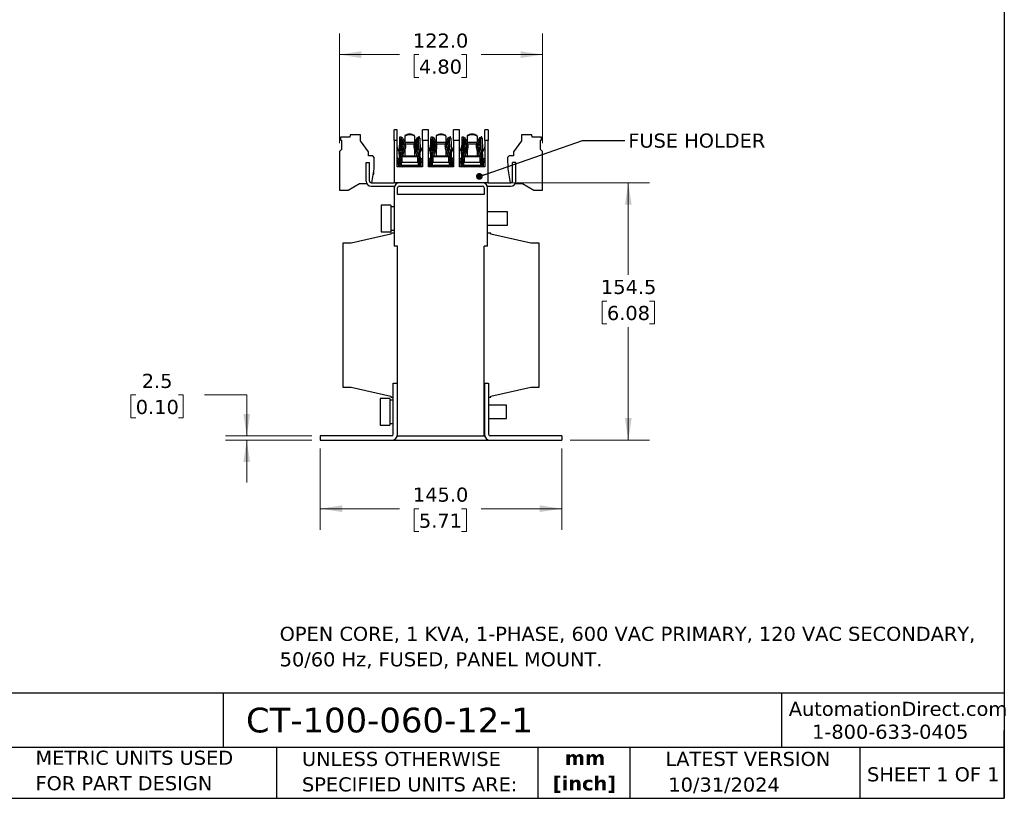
# Model space of a CAD drawing. Header units: millimetres. Extents: x 25 to 1092, y 25 to 838.
# Tile 13 of 19: x 501 to 1092, y 25 to 493. Entities that reach past the tile are written whole.
import ezdxf

# ---------------------------------------------------------------- set-up
doc = ezdxf.new("R2010")
doc.units = ezdxf.units.MM
doc.header["$LTSCALE"] = 4
doc.linetypes.add('SLD-Solid', pattern=[0])
doc.layers.add('TEXT', color=140, linetype='SLD-Solid', lineweight=25)
doc.styles.add('SLDTEXTSTYLE0', font='VERDANA.TTF')
doc.styles.add('SLDTEXTSTYLE1', font='VERDANAB.TTF')
doc.styles.get("Standard").update_dxf_attribs({"font": 'VERDANA.TTF'})
doc.dimstyles.new('SLDDIMSTYLE0', dxfattribs={"dimtxt": 8.632031, "dimasz": 13.208, "dimexe": 0, "dimexo": 0.0625, "dimgap": 2.158008, "dimtad": 0, "dimtih": 1, "dimtoh": 1, "dimrnd": 1e-09, "dimzin": 4, "dimdsep": 46, "dimtxsty": 'SLDTEXTSTYLE0', "dimsah": 1, "dimcen": 0.09, "dimadec": 0, "dimazin": 1, "dimtfac": 1, "dimtofl": 0, "dimtmove": 0, "dimatfit": 3, "dimfxl": 0, "dimfrac": 2, "dimtolj": 1, "dimtzin": 12, "dimarcsym": 0})
doc.dimstyles.new('SLDDIMSTYLE1', dxfattribs={"dimtxt": 8.632031, "dimasz": 13.208, "dimexe": 0, "dimexo": 0.0625, "dimgap": 2.158008, "dimtad": 0, "dimtih": 1, "dimtoh": 1, "dimrnd": 1e-09, "dimzin": 12, "dimdsep": 46, "dimtxsty": 'SLDTEXTSTYLE0', "dimsah": 1, "dimcen": 0.09, "dimadec": 0, "dimazin": 3, "dimtfac": 1, "dimtofl": 0, "dimtmove": 0, "dimatfit": 3, "dimfxl": 0, "dimfrac": 2, "dimtolj": 1, "dimtzin": 12, "dimarcsym": 0})
doc.dimstyles.new('SLDDIMSTYLE2', dxfattribs={"dimtxt": 8.632031, "dimasz": 13.208, "dimexe": 0, "dimexo": 0.0625, "dimgap": 2.158008, "dimtad": 0, "dimtih": 1, "dimtoh": 1, "dimrnd": 1e-09, "dimzin": 12, "dimdsep": 46, "dimtxsty": 'SLDTEXTSTYLE0', "dimsah": 1, "dimcen": 0.09, "dimadec": 0, "dimazin": 3, "dimtfac": 1, "dimtmove": 0, "dimatfit": 0, "dimfxl": 0, "dimfrac": 2, "dimtolj": 1, "dimtzin": 12, "dimarcsym": 0})
doc.dimstyles.new('SLDDIMSTYLE3', dxfattribs={"dimtxt": 0.18, "dimasz": 4.064, "dimexe": 0, "dimexo": 0.0625, "dimgap": 0, "dimtad": 0, "dimtih": 1, "dimtoh": 1, "dimdec": 0, "dimrnd": 1e-09, "dimzin": 0, "dimdsep": 46, "dimtxsty": 'Standard', "dimblk1": 'DOT', "dimblk2": 'DOT', "dimsah": 1, "dimcen": 0.09, "dimadec": 0, "dimazin": 0, "dimtfac": 4.064, "dimtdec": 0, "dimtofl": 0, "dimtmove": 0, "dimatfit": 3, "dimldrblk": 'DOT', "dimfxl": 0, "dimfrac": 2, "dimtolj": 1, "dimtzin": 0, "dimarcsym": 0})

# ---------------------------------------------------------------- blocks, each defined once
blk = doc.blocks.new('_D_3')
at = {"color": 7, "linetype": 'SLD-Solid', "lineweight": 0}
for p, q in [((681.39, 235.33), (681.39, 186.56)), ((826.39, 235.33), (826.39, 186.56)), ((681.39, 199.26), (728.96, 199.26)), ((740.66, 199.26), (737.76, 199.26)), ((737.76, 199.26), (737.76, 185.54)), ((766.31, 199.26), (769.21, 199.26)), ((769.21, 199.26), (769.21, 185.54)), ((826.39, 199.26), (778.01, 199.26)), ((737.76, 185.54), (740.66, 185.54)), ((769.21, 185.54), (766.31, 185.54))]:
    blk.add_line(p, q, dxfattribs=at)
at = {"color": 7, "linetype": 'SLD-Solid', "lineweight": 18}
for points in [[(681.39, 199.26), (694.6, 197.22), (694.6, 201.29)], [(826.39, 199.26), (813.19, 201.29), (813.19, 197.22)]]:
    blk.add_solid(points, dxfattribs=at)
at = {"color": 7, "linetype": 'SLD-Solid', "lineweight": 18, "char_height": 8.467, "attachment_point": 1, "style": 'SLDTEXTSTYLE0'}
for s, insert in [('145.0', (737.07, 211.94)), ('5.71', (740.66, 196.29))]:
    blk.add_mtext(s, dxfattribs=dict(at, insert=insert))
blk = doc.blocks.new('_D_4')
at = {"color": 7, "linetype": 'SLD-Solid', "lineweight": 0}
for p, q in [((570.63, 267.52), (567.73, 267.52)), ((567.73, 267.52), (567.73, 253.8)), ((596.28, 267.52), (599.18, 267.52)), ((599.18, 267.52), (599.18, 253.8)), ((611.85, 267.52), (637.25, 267.52)), ((637.25, 267.52), (637.25, 242.91)), ((567.73, 253.8), (570.63, 253.8)), ((599.18, 253.8), (596.28, 253.8)), ((676.31, 242.91), (624.55, 242.91)), ((676.31, 240.41), (624.55, 240.41)), ((637.25, 240.41), (637.25, 215.01))]:
    blk.add_line(p, q, dxfattribs=at)
at = {"color": 7, "linetype": 'SLD-Solid', "lineweight": 18}
for points in [[(637.25, 242.91), (639.28, 256.12), (635.21, 256.12)], [(637.25, 240.41), (635.21, 227.21), (639.28, 227.21)]]:
    blk.add_solid(points, dxfattribs=at)
at = {"color": 7, "linetype": 'SLD-Solid', "lineweight": 18, "char_height": 8.467, "attachment_point": 1, "style": 'SLDTEXTSTYLE0'}
for s, insert in [('2.5', (574.22, 280.2)), ('0.10', (570.63, 264.55))]:
    blk.add_mtext(s, dxfattribs=dict(at, insert=insert))
blk = doc.blocks.new('_D_5')
at = {"color": 7, "linetype": 'SLD-Solid', "lineweight": 0}
for p, q in [((783.97, 394.91), (879.09, 394.91)), ((866.39, 394.91), (866.39, 339.57)), ((853.57, 323.92), (850.67, 323.92)), ((850.67, 323.92), (850.67, 310.2)), ((879.22, 323.92), (882.12, 323.92)), ((882.12, 323.92), (882.12, 310.2)), ((850.67, 310.2), (853.57, 310.2)), ((866.39, 240.41), (866.39, 308.27)), ((882.12, 310.2), (879.22, 310.2)), ((831.47, 240.41), (879.09, 240.41))]:
    blk.add_line(p, q, dxfattribs=at)
at = {"color": 7, "linetype": 'SLD-Solid', "lineweight": 18}
for points in [[(866.39, 394.91), (864.36, 381.71), (868.43, 381.71)], [(866.39, 240.41), (868.43, 253.62), (864.36, 253.62)]]:
    blk.add_solid(points, dxfattribs=at)
at = {"color": 7, "linetype": 'SLD-Solid', "lineweight": 18, "char_height": 8.467, "attachment_point": 1, "style": 'SLDTEXTSTYLE0'}
for s, insert in [('154.5', (849.98, 336.61)), ('6.08', (853.57, 320.96))]:
    blk.add_mtext(s, dxfattribs=dict(at, insert=insert))
blk = doc.blocks.new('_D_6')
at = {"color": 7, "linetype": 'SLD-Solid', "lineweight": 0}
for p, q in [((692.89, 418.68), (692.89, 484.53)), ((814.89, 418.68), (814.89, 484.53)), ((692.89, 471.83), (728.96, 471.83)), ((740.66, 471.83), (737.76, 471.83)), ((737.76, 471.83), (737.76, 458.11)), ((766.31, 471.83), (769.21, 471.83)), ((769.21, 471.83), (769.21, 458.11)), ((814.89, 471.83), (778.01, 471.83)), ((737.76, 458.11), (740.66, 458.11)), ((769.21, 458.11), (766.31, 458.11))]:
    blk.add_line(p, q, dxfattribs=at)
at = {"color": 7, "linetype": 'SLD-Solid', "lineweight": 18}
for points in [[(692.89, 471.83), (706.1, 469.8), (706.1, 473.87)], [(814.89, 471.83), (801.69, 473.87), (801.69, 469.8)]]:
    blk.add_solid(points, dxfattribs=at)
at = {"color": 7, "linetype": 'SLD-Solid', "lineweight": 18, "char_height": 8.467, "attachment_point": 1, "style": 'SLDTEXTSTYLE0'}
for s, insert in [('122.0', (737.07, 484.52)), ('4.80', (740.66, 468.87))]:
    blk.add_mtext(s, dxfattribs=dict(at, insert=insert))
blk = doc.blocks.new('_Dot')
at = {"color": 0, "linetype": 'ByBlock', "lineweight": -2}
blk.add_line((-0.5, 0), (-1, 0), dxfattribs=at)
at = {"color": 0, "linetype": 'ByBlock', "const_width": 0.5}
blk.add_lwpolyline([(-0.25, 0, 1), (0.25, 0, 1)], format="xyb", close=True, dxfattribs=at)

msp = doc.modelspace()

# ---------------------------------------------------------------- linework, layer by layer
for p, q in [((727.584, 426.665), (725.704, 426.665)), ((725.704, 420.315), (725.704, 426.665)), ((727.584, 420.315), (727.584, 426.665)), ((746.324, 426.665), (742.722, 426.665)), ((742.722, 420.315), (742.722, 426.665)), ((746.324, 420.315), (746.324, 426.665)), ((765.064, 426.665), (761.462, 426.665)), ((761.462, 420.315), (761.462, 426.665)), ((765.064, 420.315), (765.064, 426.665)), ((782.232, 426.665), (780.202, 426.665)), ((780.202, 420.315), (780.202, 426.665)), ((782.232, 426.665), (782.232, 420.315)), ((693.497, 422.315), (693.497, 420.46)), ((699.143, 422.315), (693.497, 422.315)), ((693.497, 420.46), (694.093, 420.46)), ((694.093, 420.46), (694.093, 414.801)), ((699.372, 423.615), (699.143, 422.315)), ((705.543, 423.615), (699.372, 423.615)), ((705.543, 420.115), (705.543, 423.615)), ((710.393, 413.56), (705.543, 420.115)), ((727.584, 420.315), (725.704, 420.315)), ((725.704, 420.315), (725.704, 394.915)), ((727.584, 404.44), (727.584, 420.315)), ((728.904, 414.41), (729.126, 420.756)), ((729.251, 419.862), (729.092, 415.293)), ((729.126, 420.756), (729.186, 422.474)), ((729.126, 420.756), (729.251, 419.862)), ((729.938, 420.728), (729.126, 420.756)), ((729.186, 422.474), (729.998, 422.445)), ((729.251, 419.862), (729.75, 419.845)), ((729.591, 415.276), (729.75, 419.845)), ((729.938, 420.728), (729.716, 414.382)), ((729.75, 419.845), (729.938, 420.728)), ((729.998, 422.445), (729.938, 420.728)), ((730.49, 420.722), (729.969, 421.624)), ((729.978, 421.882), (730.564, 422.22)), ((730.564, 422.22), (731.194, 421.128)), ((730.699, 420.479), (731.396, 420.882)), ((732.232, 423.203), (732.232, 422.808)), ((732.232, 422.808), (732.232, 419.458)), ((738.074, 422.808), (738.074, 423.203)), ((738.074, 422.808), (738.074, 419.458)), ((738.91, 420.882), (739.608, 420.479)), ((739.113, 421.128), (739.743, 422.22)), ((739.743, 422.22), (740.381, 421.851)), ((739.817, 420.722), (740.353, 421.65)), ((740.465, 422.451), (740.339, 421.557)), ((740.339, 421.557), (741.152, 421.585)), ((740.585, 414.525), (740.339, 421.557)), ((740.964, 422.468), (740.465, 422.451)), ((741.152, 421.585), (740.964, 422.468)), ((741.152, 421.585), (741.397, 414.554)), ((742.722, 420.315), (742.722, 404.44)), ((746.324, 420.315), (742.722, 420.315)), ((746.324, 404.44), (746.324, 420.315)), ((747.644, 414.41), (747.866, 420.756)), ((747.991, 419.862), (747.832, 415.293)), ((747.866, 420.756), (747.926, 422.474)), ((747.866, 420.756), (747.991, 419.862)), ((748.678, 420.728), (747.866, 420.756)), ((747.926, 422.474), (748.738, 422.445)), ((747.991, 419.862), (748.49, 419.845)), ((748.331, 415.276), (748.49, 419.845)), ((748.678, 420.728), (748.456, 414.382)), ((748.49, 419.845), (748.678, 420.728)), ((748.738, 422.445), (748.678, 420.728)), ((749.23, 420.722), (748.709, 421.624)), ((748.718, 421.882), (749.304, 422.22)), ((749.304, 422.22), (749.934, 421.128)), ((749.439, 420.479), (750.136, 420.882)), ((750.972, 423.203), (750.972, 422.808)), ((750.972, 422.808), (750.972, 419.458)), ((756.814, 422.808), (756.814, 423.203)), ((756.814, 422.808), (756.814, 419.458)), ((757.65, 420.882), (758.348, 420.479)), ((757.853, 421.128), (758.483, 422.22)), ((758.483, 422.22), (759.121, 421.851)), ((758.557, 420.722), (759.093, 421.65)), ((759.205, 422.451), (759.079, 421.557)), ((759.079, 421.557), (759.892, 421.585)), ((759.325, 414.525), (759.079, 421.557)), ((759.704, 422.468), (759.205, 422.451)), ((759.892, 421.585), (759.704, 422.468)), ((759.892, 421.585), (760.137, 414.554)), ((761.462, 420.315), (761.462, 404.44)), ((765.064, 420.315), (761.462, 420.315)), ((765.064, 404.44), (765.064, 420.315)), ((766.384, 414.41), (766.606, 420.756)), ((766.731, 419.862), (766.572, 415.293)), ((766.606, 420.756), (766.666, 422.474)), ((766.606, 420.756), (766.731, 419.862)), ((767.418, 420.728), (766.606, 420.756)), ((766.666, 422.474), (767.478, 422.445)), ((766.731, 419.862), (767.23, 419.845)), ((767.071, 415.276), (767.23, 419.845)), ((767.418, 420.728), (767.196, 414.382)), ((767.23, 419.845), (767.418, 420.728)), ((767.478, 422.445), (767.418, 420.728)), ((767.97, 420.722), (767.449, 421.624)), ((767.458, 421.882), (768.044, 422.22)), ((768.044, 422.22), (768.674, 421.128)), ((768.179, 420.479), (768.876, 420.882)), ((769.712, 423.203), (769.712, 422.808)), ((769.712, 422.808), (769.712, 419.458)), ((775.554, 422.808), (775.554, 423.203)), ((775.554, 422.808), (775.554, 419.458)), ((776.39, 420.882), (777.088, 420.479)), ((776.593, 421.128), (777.223, 422.22)), ((777.223, 422.22), (777.861, 421.851)), ((777.297, 420.722), (777.833, 421.65)), ((777.945, 422.451), (777.819, 421.557)), ((777.819, 421.557), (778.632, 421.585)), ((778.065, 414.525), (777.819, 421.557)), ((778.444, 422.468), (777.945, 422.451)), ((778.632, 421.585), (778.444, 422.468)), ((778.632, 421.585), (778.877, 414.554)), ((780.202, 420.315), (780.202, 404.44)), ((782.232, 420.315), (780.202, 420.315)), ((782.232, 394.915), (782.232, 420.315)), ((802.243, 420.115), (797.393, 413.56)), ((802.243, 423.615), (802.243, 420.115)), ((808.414, 423.615), (802.243, 423.615)), ((808.643, 422.315), (808.414, 423.615)), ((814.289, 422.315), (808.643, 422.315)), ((813.693, 420.46), (814.289, 420.46)), ((813.693, 414.801), (813.693, 420.46)), ((814.289, 420.46), (814.289, 422.315)), ((694.093, 414.801), (692.893, 413.601)), ((728.851, 412.887), (728.904, 414.41)), ((729.092, 415.293), (728.904, 414.41)), ((728.904, 414.41), (729.716, 414.382)), ((729.591, 415.276), (729.092, 415.293)), ((729.716, 414.382), (729.591, 415.276)), ((729.716, 414.382), (729.663, 412.859)), ((731.53, 413.3), (732.252, 414.551)), ((732.232, 414.517), (732.232, 410.92)), ((732.273, 419.358), (738.033, 419.358)), ((737.651, 417.981), (732.656, 417.981)), ((738.055, 414.551), (738.782, 413.291)), ((738.074, 414.517), (738.074, 410.92)), ((738.876, 414.698), (738.867, 414.679)), ((741.397, 414.554), (740.585, 414.525)), ((740.585, 414.525), (740.868, 406.435)), ((741.68, 406.464), (741.397, 414.554)), ((747.591, 412.887), (747.644, 414.41)), ((747.832, 415.293), (747.644, 414.41)), ((747.644, 414.41), (748.456, 414.382)), ((748.331, 415.276), (747.832, 415.293)), ((748.456, 414.382), (748.331, 415.276)), ((748.456, 414.382), (748.403, 412.859)), ((750.27, 413.3), (750.992, 414.551)), ((750.972, 414.517), (750.972, 410.92)), ((751.013, 419.358), (756.773, 419.358)), ((756.391, 417.981), (751.396, 417.981)), ((756.795, 414.551), (757.522, 413.291)), ((756.814, 414.517), (756.814, 410.92)), ((757.616, 414.698), (757.607, 414.679)), ((760.137, 414.554), (759.325, 414.525)), ((759.325, 414.525), (759.608, 406.435)), ((760.42, 406.464), (760.137, 414.554)), ((766.331, 412.887), (766.384, 414.41)), ((766.572, 415.293), (766.384, 414.41)), ((766.384, 414.41), (767.196, 414.382)), ((767.071, 415.276), (766.572, 415.293)), ((767.196, 414.382), (767.071, 415.276)), ((767.196, 414.382), (767.143, 412.859)), ((769.01, 413.3), (769.732, 414.551)), ((769.712, 414.517), (769.712, 410.92)), ((769.753, 419.358), (775.513, 419.358)), ((775.131, 417.981), (770.136, 417.981)), ((775.535, 414.551), (776.262, 413.291)), ((775.554, 414.517), (775.554, 410.92)), ((776.356, 414.698), (776.347, 414.679)), ((778.877, 414.554), (778.065, 414.525)), ((778.065, 414.525), (778.348, 406.435)), ((779.16, 406.464), (778.877, 414.554)), ((780.202, 416.323), (779.664, 414.566)), ((814.893, 413.601), (813.693, 414.801)), ((692.893, 413.601), (692.893, 390.501)), ((710.393, 411.115), (710.393, 413.56)), ((712.893, 411.115), (710.393, 411.115)), ((713.876, 410.132), (712.893, 411.115)), ((713.756, 403.249), (713.876, 410.132)), ((728.015, 409.739), (727.584, 409.546)), ((728.385, 406.98), (727.584, 408.774)), ((728.015, 409.739), (728.688, 408.231)), ((728.824, 412.126), (728.627, 406.464)), ((728.824, 412.126), (728.851, 412.887)), ((729.637, 412.097), (728.824, 412.126)), ((729.663, 412.859), (728.851, 412.887)), ((729.439, 406.435), (729.637, 412.097)), ((730.327, 409.782), (729.527, 407.437)), ((729.566, 410.068), (729.728, 410.544)), ((729.663, 412.859), (729.637, 412.097)), ((729.728, 410.544), (730.733, 413.488)), ((729.728, 410.544), (730.327, 410.34)), ((730.327, 410.459), (730.327, 407.157)), ((739.979, 410.459), (730.327, 410.459)), ((731.495, 413.205), (730.558, 410.459)), ((730.757, 413.553), (730.733, 413.488)), ((730.844, 411.298), (730.964, 411.206)), ((732.246, 410.535), (730.851, 411.316)), ((730.964, 411.206), (730.968, 410.459)), ((731.495, 413.205), (731.53, 413.3)), ((738.074, 410.92), (732.232, 410.92)), ((732.232, 410.92), (732.232, 410.459)), ((739.456, 411.316), (738.061, 410.535)), ((738.074, 410.459), (738.074, 410.92)), ((739.748, 410.459), (738.782, 413.291)), ((739.342, 411.206), (739.338, 410.459)), ((739.342, 411.206), (739.462, 411.298)), ((739.551, 413.554), (740.578, 410.544)), ((739.979, 410.34), (740.578, 410.544)), ((739.979, 407.157), (739.979, 410.459)), ((740.78, 407.437), (739.979, 409.782)), ((740.578, 410.544), (740.741, 410.068)), ((742.312, 409.73), (741.62, 408.181)), ((742.722, 408.682), (741.962, 406.98)), ((742.312, 409.73), (742.722, 409.546)), ((746.755, 409.739), (746.324, 409.546)), ((747.125, 406.98), (746.324, 408.774)), ((746.755, 409.739), (747.428, 408.231)), ((747.564, 412.126), (747.367, 406.464)), ((747.564, 412.126), (747.591, 412.887)), ((748.377, 412.097), (747.564, 412.126)), ((748.403, 412.859), (747.591, 412.887)), ((748.179, 406.435), (748.377, 412.097)), ((749.067, 409.782), (748.267, 407.437)), ((748.306, 410.068), (748.468, 410.544)), ((748.403, 412.859), (748.377, 412.097)), ((748.468, 410.544), (749.473, 413.488)), ((748.468, 410.544), (749.067, 410.34)), ((749.067, 410.459), (749.067, 407.157)), ((758.719, 410.459), (749.067, 410.459)), ((750.235, 413.205), (749.298, 410.459)), ((749.497, 413.553), (749.473, 413.488)), ((749.585, 411.299), (749.704, 411.206)), ((750.986, 410.535), (749.591, 411.316)), ((749.704, 411.206), (749.708, 410.459)), ((750.235, 413.205), (750.27, 413.3)), ((756.814, 410.92), (750.972, 410.92)), ((750.972, 410.92), (750.972, 410.459)), ((758.196, 411.316), (756.801, 410.535)), ((756.814, 410.459), (756.814, 410.92)), ((758.488, 410.459), (757.522, 413.291)), ((758.082, 411.206), (758.078, 410.459)), ((758.082, 411.206), (758.202, 411.298)), ((758.291, 413.554), (759.318, 410.544)), ((758.719, 410.34), (759.318, 410.544)), ((758.719, 407.157), (758.719, 410.459)), ((759.52, 407.437), (758.719, 409.782)), ((759.318, 410.544), (759.481, 410.068)), ((760.36, 408.181), (761.052, 409.73)), ((761.462, 408.682), (760.702, 406.98)), ((761.462, 409.546), (761.052, 409.73)), ((765.495, 409.739), (765.064, 409.546)), ((765.865, 406.98), (765.064, 408.774)), ((765.495, 409.739), (766.168, 408.231)), ((766.304, 412.126), (766.107, 406.464)), ((766.304, 412.126), (766.331, 412.887)), ((767.117, 412.097), (766.304, 412.126)), ((767.143, 412.859), (766.331, 412.887)), ((766.919, 406.435), (767.117, 412.097)), ((767.807, 409.782), (767.007, 407.437)), ((767.046, 410.068), (767.208, 410.544)), ((767.143, 412.859), (767.117, 412.097)), ((767.208, 410.544), (768.213, 413.488)), ((767.208, 410.544), (767.807, 410.34)), ((767.807, 410.459), (767.807, 407.157)), ((777.459, 410.459), (767.807, 410.459)), ((768.975, 413.205), (768.038, 410.459)), ((768.237, 413.553), (768.213, 413.488)), ((768.324, 411.298), (768.444, 411.206)), ((769.726, 410.535), (768.331, 411.316)), ((768.444, 411.206), (768.448, 410.459)), ((768.975, 413.205), (769.01, 413.3)), ((775.554, 410.92), (769.712, 410.92)), ((769.712, 410.92), (769.712, 410.459)), ((776.935, 411.319), (775.541, 410.535)), ((775.554, 410.459), (775.554, 410.92)), ((777.228, 410.459), (776.262, 413.291)), ((776.818, 410.459), (776.822, 411.206)), ((776.822, 411.206), (776.942, 411.299)), ((777.031, 413.554), (778.058, 410.544)), ((777.459, 410.34), (778.058, 410.544)), ((777.459, 407.157), (777.459, 410.459)), ((778.26, 407.437), (777.459, 409.782)), ((778.058, 410.544), (778.221, 410.068)), ((779.792, 409.73), (779.1, 408.181)), ((780.202, 408.682), (779.442, 406.98)), ((779.792, 409.73), (780.202, 409.546)), ((794.893, 411.115), (793.91, 410.132)), ((793.91, 410.132), (794.031, 403.249)), ((797.393, 411.115), (794.893, 411.115)), ((797.393, 413.56), (797.393, 411.115)), ((814.893, 390.501), (814.893, 413.601)), ((708.893, 395.915), (708.893, 407.115)), ((708.893, 407.115), (710.893, 407.115)), ((710.893, 395.915), (710.893, 407.115)), ((712.286, 394.915), (713.756, 403.249)), ((713.593, 400.115), (713.593, 402.326)), ((727.584, 406.98), (728.497, 406.98)), ((742.722, 404.44), (727.584, 404.44)), ((728.518, 404.44), (728.497, 406.98)), ((728.552, 406.98), (728.497, 406.98)), ((728.575, 404.44), (728.552, 406.98)), ((728.626, 406.441), (728.556, 406.598)), ((729.443, 406.542), (729.582, 406.23)), ((729.527, 407.437), (729.466, 407.204)), ((729.934, 407.157), (729.934, 405.76)), ((729.934, 407.157), (729.944, 407.157)), ((729.934, 405.76), (729.935, 405.76)), ((740.362, 407.157), (729.944, 407.157)), ((729.944, 407.157), (729.944, 405.446)), ((739.725, 405.252), (730.581, 405.252)), ((740.362, 405.446), (740.362, 407.157)), ((740.866, 406.492), (740.759, 406.252)), ((740.868, 406.435), (740.868, 406.395)), ((741.75, 406.504), (741.68, 406.348)), ((741.754, 406.98), (741.732, 404.44)), ((741.754, 406.98), (741.81, 406.98)), ((741.81, 406.98), (741.788, 404.44)), ((742.722, 406.98), (741.81, 406.98)), ((746.324, 406.98), (747.237, 406.98)), ((761.462, 404.44), (746.324, 404.44)), ((747.258, 404.44), (747.237, 406.98)), ((747.292, 406.98), (747.237, 406.98)), ((747.315, 404.44), (747.292, 406.98)), ((747.366, 406.441), (747.296, 406.598)), ((748.183, 406.542), (748.322, 406.23)), ((748.267, 407.437), (748.206, 407.204)), ((748.674, 407.157), (748.674, 405.76)), ((748.674, 407.157), (748.684, 407.157)), ((748.674, 405.76), (748.675, 405.76)), ((759.102, 407.157), (748.684, 407.157)), ((748.684, 407.157), (748.684, 405.446)), ((758.465, 405.252), (749.321, 405.252)), ((759.102, 405.446), (759.102, 407.157)), ((759.499, 406.252), (759.606, 406.492)), ((759.608, 406.435), (759.608, 406.395)), ((760.49, 406.504), (760.42, 406.348)), ((760.421, 406.395), (760.42, 406.464)), ((760.494, 406.98), (760.472, 404.44)), ((760.494, 406.98), (760.55, 406.98)), ((760.55, 406.98), (760.528, 404.44)), ((761.462, 406.98), (760.55, 406.98)), ((765.064, 406.98), (765.977, 406.98)), ((780.202, 404.44), (765.064, 404.44)), ((765.998, 404.44), (765.977, 406.98)), ((766.032, 406.98), (765.977, 406.98)), ((766.055, 404.44), (766.032, 406.98)), ((766.106, 406.441), (766.036, 406.598)), ((766.923, 406.542), (767.062, 406.23)), ((767.007, 407.437), (766.946, 407.204)), ((767.414, 407.157), (767.414, 405.76)), ((767.414, 407.157), (767.424, 407.157)), ((767.414, 405.76), (767.415, 405.76)), ((767.424, 407.157), (767.424, 405.446)), ((777.842, 407.157), (767.424, 407.157)), ((777.205, 405.252), (768.061, 405.252)), ((777.842, 405.446), (777.842, 407.157)), ((778.346, 406.492), (778.239, 406.252)), ((778.348, 406.435), (778.348, 406.395)), ((779.23, 406.504), (779.16, 406.348)), ((779.234, 406.98), (779.212, 404.44)), ((779.234, 406.98), (779.29, 406.98)), ((779.29, 406.98), (779.268, 404.44)), ((780.202, 406.98), (779.29, 406.98)), ((794.031, 403.249), (795.5, 394.915)), ((796.893, 395.915), (796.893, 407.115)), ((798.893, 407.115), (796.893, 407.115)), ((798.893, 395.915), (798.893, 407.115)), ((713.203, 400.115), (713.593, 400.115)), ((692.893, 390.501), (698.193, 390.501)), ((698.193, 390.501), (704.972, 394.415)), ((704.972, 394.415), (709.295, 394.415)), ((711.893, 394.915), (725.704, 394.915)), ((711.893, 392.915), (726.065, 392.915)), ((728.893, 394.915), (725.704, 394.915)), ((725.893, 391.915), (725.893, 356.915)), ((727.893, 387.915), (727.893, 391.915)), ((778.893, 394.915), (728.893, 394.915)), ((728.893, 392.915), (778.893, 392.915)), ((782.232, 394.915), (778.893, 394.915)), ((779.893, 391.915), (779.893, 387.915)), ((781.722, 392.915), (795.893, 392.915)), ((781.893, 356.915), (781.893, 391.915)), ((782.232, 394.915), (795.893, 394.915)), ((798.491, 394.415), (802.814, 394.415)), ((802.814, 394.415), (809.593, 390.501)), ((809.593, 390.501), (814.893, 390.501)), ((779.893, 387.915), (727.893, 387.915)), ((723.893, 381.415), (717.893, 381.415)), ((717.893, 381.415), (717.893, 365.415)), ((723.893, 381.415), (723.893, 365.415)), ((725.893, 380.415), (723.893, 380.415)), ((793.893, 377.415), (781.893, 377.415)), ((793.893, 369.415), (793.893, 377.415)), ((781.893, 369.415), (793.893, 369.415)), ((723.893, 364.114), (699.893, 358.614)), ((717.893, 365.415), (723.893, 365.415)), ((723.893, 366.415), (725.893, 366.415)), ((723.893, 364.614), (723.893, 364.114)), ((725.893, 364.614), (723.893, 364.614)), ((783.893, 364.614), (781.893, 364.614)), ((783.893, 364.114), (783.893, 364.614)), ((807.893, 358.614), (783.893, 364.114)), ((694.893, 358.614), (694.893, 272.214)), ((699.893, 358.614), (694.893, 358.614)), ((727.893, 356.915), (725.893, 356.915)), ((727.893, 242.914), (727.893, 356.915)), ((781.893, 356.915), (779.893, 356.915)), ((779.893, 242.914), (779.893, 356.915)), ((812.893, 358.614), (807.893, 358.614)), ((812.893, 272.214), (812.893, 358.614)), ((694.893, 272.214), (699.893, 272.214)), ((699.893, 272.214), (723.893, 266.714)), ((725.293, 243.914), (725.293, 274.514)), ((725.293, 274.514), (727.793, 274.514)), ((727.793, 243.914), (727.793, 274.514)), ((779.993, 274.514), (779.993, 243.914)), ((779.993, 274.514), (782.493, 274.514)), ((782.493, 274.514), (782.493, 243.914)), ((783.893, 266.714), (807.893, 272.214)), ((807.893, 272.214), (812.893, 272.214)), ((723.893, 266.714), (723.893, 266.214)), ((723.893, 266.214), (725.293, 266.214)), ((727.793, 266.214), (727.893, 266.214)), ((779.893, 266.214), (779.993, 266.214)), ((782.493, 266.214), (783.893, 266.214)), ((783.893, 266.214), (783.893, 266.714)), ((723.293, 265.414), (717.293, 265.414)), ((717.293, 265.414), (717.293, 249.414)), ((723.293, 265.414), (723.293, 249.414)), ((725.293, 264.414), (723.293, 264.414)), ((727.893, 262.414), (727.793, 262.414)), ((779.993, 261.414), (779.893, 261.414)), ((793.293, 261.414), (782.493, 261.414)), ((793.293, 253.414), (793.293, 261.414)), ((717.293, 249.414), (723.293, 249.414)), ((723.293, 250.414), (725.293, 250.414)), ((727.793, 252.414), (727.893, 252.414)), ((779.893, 253.414), (779.993, 253.414)), ((782.493, 253.414), (793.293, 253.414)), ((681.393, 242.914), (681.393, 240.414)), ((724.293, 242.914), (681.393, 242.914)), ((727.893, 242.914), (727.647, 242.914)), ((727.893, 242.914), (779.893, 242.914)), ((780.139, 242.914), (779.893, 242.914)), ((826.393, 242.914), (783.493, 242.914)), ((826.393, 242.914), (826.393, 240.414)), ((681.393, 240.414), (724.293, 240.414)), ((724.293, 240.414), (783.493, 240.414)), ((783.493, 240.414), (826.393, 240.414))]:
    msp.add_line(p, q)
for centre, radius, start, end in [((729.794, 419.896), 1.016, 0, 30), ((729.794, 419.896), 1.016, 330.680285, 0), ((726.384, 416.981), 5.554, 0, 39.036399), ((726.384, 416.981), 6.351, 0, 37.895466), ((735.066, 418.882), 5.167, 89.031147, 123.25657), ((735.066, 418.487), 5.167, 89.031147, 123.25657), ((735.241, 418.882), 5.167, 56.74343, 90.968853), ((735.241, 418.487), 5.167, 56.74343, 90.968853), ((743.922, 416.981), 6.351, 142.104534, 202.498494), ((743.922, 416.981), 5.554, 140.963601, 218.098801), ((740.513, 419.896), 1.016, 150, 209.319715), ((748.534, 419.896), 1.016, 0, 30), ((748.534, 419.896), 1.016, 330.680285, 0), ((745.124, 416.981), 5.554, 0, 39.036399), ((745.124, 416.981), 6.351, 0, 37.895466), ((753.806, 418.882), 5.167, 89.031147, 123.25657), ((753.806, 418.487), 5.167, 89.031147, 123.25657), ((753.981, 418.882), 5.167, 56.74343, 90.968853), ((753.981, 418.487), 5.167, 56.74343, 90.968853), ((762.662, 416.981), 6.351, 142.104534, 202.498494), ((762.662, 416.981), 5.554, 140.963601, 218.098801), ((759.253, 419.896), 1.016, 150, 209.319715), ((767.274, 419.896), 1.016, 0, 30), ((767.274, 419.896), 1.016, 330.680285, 0), ((763.864, 416.981), 5.554, 0, 39.036399), ((763.864, 416.981), 6.351, 0, 37.895466), ((772.546, 418.882), 5.167, 89.031147, 123.25657), ((772.546, 418.487), 5.167, 89.031147, 123.25657), ((772.721, 418.882), 5.167, 56.74343, 90.968853), ((772.721, 418.487), 5.167, 56.74343, 90.968853), ((781.402, 416.981), 6.351, 142.104534, 202.498494), ((781.402, 416.981), 5.554, 140.963601, 218.098801), ((777.993, 419.896), 1.016, 150, 209.319715), ((735.153, 416.886), 5.131, 150.680285, 209.319715), ((729.794, 413.876), 1.016, 0, 29.319715), ((726.384, 416.981), 5.554, 321.904611, 0), ((735.153, 416.886), 4.318, 150.680285, 209.319715), ((729.794, 419.896), 1.829, 330.680285, 337.285544), ((726.384, 416.981), 6.351, 337.501506, 0), ((740.513, 419.896), 1.829, 202.714456, 209.319715), ((735.153, 416.886), 4.318, 329.558277, 0), ((735.153, 416.886), 4.318, 0, 29.319715), ((740.513, 413.882), 1.016, 146.680148, 198.842607), ((735.153, 416.886), 5.131, 0, 29.319715), ((735.153, 416.886), 5.131, 331.532271, 0), ((753.893, 416.886), 5.131, 150.680285, 209.319715), ((748.534, 413.876), 1.016, 0, 29.319715), ((745.124, 416.981), 5.554, 321.904611, 0), ((753.893, 416.886), 4.318, 150.680285, 209.319715), ((748.534, 419.896), 1.829, 330.680285, 337.285544), ((745.124, 416.981), 6.351, 337.501506, 0), ((759.253, 419.896), 1.829, 202.714456, 209.319715), ((753.893, 416.886), 4.318, 329.558277, 0), ((753.893, 416.886), 4.318, 0, 29.319715), ((759.253, 413.882), 1.016, 146.680148, 198.842607), ((753.893, 416.886), 5.131, 0, 29.319715), ((753.893, 416.886), 5.131, 331.532271, 0), ((772.633, 416.886), 5.131, 150.680285, 209.319715), ((767.274, 413.876), 1.016, 0, 29.319715), ((763.864, 416.981), 5.554, 321.904611, 0), ((772.633, 416.886), 4.318, 150.680285, 209.319715), ((767.274, 419.896), 1.829, 330.680285, 337.285544), ((763.864, 416.981), 6.351, 337.501506, 0), ((777.993, 419.896), 1.829, 202.714456, 209.319715), ((772.633, 416.886), 4.318, 329.558277, 0), ((772.633, 416.886), 4.318, 0, 29.319715), ((777.993, 413.882), 1.016, 146.680148, 198.842607), ((772.633, 416.886), 5.131, 0, 29.319715), ((772.633, 416.886), 5.131, 331.532271, 0), ((729.794, 413.876), 1.016, 341.803038, 0), ((748.534, 413.876), 1.016, 341.803038, 0), ((767.274, 413.876), 1.016, 341.803038, 0), ((730.581, 406.395), 1.956, 178, 270), ((730.581, 406.395), 1.143, 178, 270), ((731.089, 406.903), 1.651, 186.477335, 204.065299), ((731.089, 406.903), 1.651, 204.065299, 225.544399), ((739.725, 406.395), 1.956, 270, 0), ((739.725, 406.395), 1.143, 270, 0), ((739.217, 406.903), 1.651, 313.904644, 353.522665), ((739.217, 406.94), 1.688, 312.704989, 335.934701), ((739.217, 406.903), 1.651, 10.477335, 18.842607), ((739.725, 406.395), 1.956, 0, 2), ((749.321, 406.395), 1.956, 178, 270), ((749.321, 406.395), 1.143, 178, 270), ((749.829, 406.903), 1.651, 186.477335, 204.065299), ((749.829, 406.903), 1.651, 204.065299, 226.095356), ((758.465, 406.395), 1.956, 270, 0), ((758.465, 406.395), 1.143, 270, 0), ((757.957, 406.903), 1.651, 313.904644, 353.522665), ((757.957, 406.94), 1.688, 312.704989, 335.934701), ((757.957, 406.903), 1.651, 10.477335, 18.842607), ((768.061, 406.395), 1.956, 178, 270), ((768.061, 406.395), 1.143, 178, 270), ((768.569, 406.903), 1.651, 186.477335, 204.065299), ((768.569, 406.903), 1.651, 204.065299, 225.544542), ((777.205, 406.395), 1.956, 270, 0), ((777.205, 406.395), 1.143, 270, 0), ((776.697, 406.903), 1.651, 313.904644, 353.522665), ((776.697, 406.94), 1.688, 312.704989, 335.934701), ((776.697, 406.903), 1.651, 10.477335, 18.842607), ((777.205, 406.395), 1.956, 0, 2), ((711.893, 395.915), 3, 180, 270), ((711.893, 395.915), 1, 180, 270), ((728.893, 391.915), 3, 90, 180), ((728.893, 391.915), 1, 90, 180), ((778.893, 391.915), 3, 0, 90), ((778.893, 391.915), 1, 0, 90), ((795.893, 395.915), 1, 270, 0), ((795.893, 395.915), 3, 270, 0), ((724.293, 243.914), 1, 270, 360), ((724.293, 243.914), 3.5, 270, 0), ((783.493, 243.914), 3.5, 180, 270), ((783.493, 243.914), 1, 180, 270)]:
    msp.add_arc(centre, radius, start, end)
for points, knots in [([(730.49, 420.722), (730.526, 420.682), (730.597, 420.603), (730.665, 420.52), (730.699, 420.479)], [0, 0, 0, 0, 0.4993314, 1, 1, 1, 1]), ([(731.396, 420.882), (731.363, 420.923), (731.297, 421.007), (731.228, 421.088), (731.194, 421.128)], [0, 0, 0, 0, 0.4998303, 1, 1, 1, 1]), ([(739.113, 421.128), (739.078, 421.088), (739.009, 421.007), (738.943, 420.923), (738.91, 420.882)], [0, 0, 0, 0, 0.4994908, 1, 1, 1, 1]), ([(739.608, 420.479), (739.642, 420.52), (739.709, 420.603), (739.781, 420.682), (739.817, 420.722)], [0, 0, 0, 0, 0.5006686, 1, 1, 1, 1]), ([(749.23, 420.722), (749.266, 420.682), (749.337, 420.603), (749.405, 420.52), (749.439, 420.479)], [0, 0, 0, 0, 0.49933141, 1, 1, 1, 1]), ([(750.136, 420.882), (750.103, 420.923), (750.037, 421.007), (749.968, 421.088), (749.934, 421.128)], [0, 0, 0, 0, 0.4998303, 1, 1, 1, 1]), ([(757.853, 421.128), (757.818, 421.088), (757.749, 421.007), (757.683, 420.923), (757.65, 420.882)], [0, 0, 0, 0, 0.4994908, 1, 1, 1, 1]), ([(758.348, 420.479), (758.382, 420.52), (758.449, 420.603), (758.521, 420.682), (758.557, 420.722)], [0, 0, 0, 0, 0.5006686, 1, 1, 1, 1]), ([(767.97, 420.722), (768.006, 420.682), (768.077, 420.603), (768.145, 420.52), (768.179, 420.479)], [0, 0, 0, 0, 0.49933141, 1, 1, 1, 1]), ([(768.876, 420.882), (768.843, 420.923), (768.777, 421.007), (768.708, 421.088), (768.674, 421.128)], [0, 0, 0, 0, 0.4998303, 1, 1, 1, 1]), ([(776.593, 421.128), (776.558, 421.088), (776.489, 421.007), (776.423, 420.923), (776.39, 420.882)], [0, 0, 0, 0, 0.49949077, 1, 1, 1, 1]), ([(777.088, 420.479), (777.122, 420.52), (777.189, 420.603), (777.261, 420.682), (777.297, 420.722)], [0, 0, 0, 0, 0.5006686, 1, 1, 1, 1]), ([(727.585, 416.321), (727.734, 415.688), (727.991, 414.599), (728.607, 413.669), (728.865, 413.279)], [0, 0, 0, 0, 0.5809119, 1, 1, 1, 1]), ([(741.442, 413.279), (741.7, 413.669), (742.315, 414.599), (742.572, 415.688), (742.722, 416.32)], [0, 0, 0, 0, 0.41906202, 1, 1, 1, 1]), ([(746.325, 416.321), (746.46, 415.745), (746.718, 414.648), (747.318, 413.694), (747.603, 413.241)], [0, 0, 0, 0, 0.5243029, 1, 1, 1, 1]), ([(760.182, 413.279), (760.44, 413.669), (761.055, 414.599), (761.312, 415.688), (761.462, 416.32)], [0, 0, 0, 0, 0.419062, 1, 1, 1, 1]), ([(765.065, 416.321), (765.214, 415.688), (765.471, 414.599), (766.087, 413.669), (766.345, 413.279)], [0, 0, 0, 0, 0.5809119, 1, 1, 1, 1]), ([(778.923, 413.241), (779.208, 413.694), (779.808, 414.648), (780.066, 415.745), (780.202, 416.32)], [0, 0, 0, 0, 0.4757117, 1, 1, 1, 1]), ([(729.645, 412.336), (729.756, 412.198), (729.911, 412.007), (730.108, 411.862), (730.164, 411.821)], [0, 0, 0, 0, 0.7171647, 1, 1, 1, 1]), ([(732.246, 410.535), (732.194, 410.556), (732.091, 410.599), (731.943, 410.666), (731.801, 410.733), (731.665, 410.8), (731.502, 410.885), (731.321, 410.986), (731.129, 411.1), (731.019, 411.171), (730.964, 411.206)], [0, 0, 0, 0, 0.0990238, 0.1977526, 0.296316, 0.3948439, 0.4934667, 0.665086, 0.8336869, 1, 1, 1, 1]), ([(739.342, 411.206), (739.31, 411.185), (739.245, 411.143), (739.138, 411.077), (739.024, 411.009), (738.902, 410.939), (738.747, 410.854), (738.553, 410.755), (738.317, 410.643), (738.146, 410.571), (738.061, 410.535)], [0, 0, 0, 0, 0.0995391, 0.199808, 0.3009689, 0.4031794, 0.5065926, 0.6708434, 0.8351117, 1, 1, 1, 1]), ([(740.142, 411.821), (740.198, 411.862), (740.396, 412.007), (740.551, 412.198), (740.661, 412.336)], [0, 0, 0, 0, 0.28275562, 1, 1, 1, 1]), ([(748.385, 412.328), (748.457, 412.236), (748.608, 412.046), (748.806, 411.905), (748.908, 411.833)], [0, 0, 0, 0, 0.4822073, 1, 1, 1, 1]), ([(750.986, 410.535), (750.934, 410.556), (750.831, 410.599), (750.683, 410.666), (750.541, 410.733), (750.405, 410.8), (750.242, 410.885), (750.061, 410.986), (749.869, 411.1), (749.759, 411.171), (749.704, 411.206)], [0, 0, 0, 0, 0.0990238, 0.1977526, 0.296316, 0.3948439, 0.4934667, 0.665086, 0.8336869, 1, 1, 1, 1]), ([(758.082, 411.206), (758.05, 411.185), (757.985, 411.143), (757.878, 411.077), (757.764, 411.009), (757.642, 410.939), (757.487, 410.854), (757.293, 410.755), (757.057, 410.643), (756.886, 410.571), (756.801, 410.535)], [0, 0, 0, 0, 0.0995391, 0.199808, 0.3009689, 0.4031794, 0.5065926, 0.6708434, 0.8351117, 1, 1, 1, 1]), ([(758.882, 411.821), (758.938, 411.862), (759.136, 412.007), (759.291, 412.198), (759.401, 412.336)], [0, 0, 0, 0, 0.28275562, 1, 1, 1, 1]), ([(767.125, 412.336), (767.236, 412.198), (767.391, 412.007), (767.588, 411.862), (767.644, 411.821)], [0, 0, 0, 0, 0.7171647, 1, 1, 1, 1]), ([(769.726, 410.535), (769.674, 410.556), (769.571, 410.599), (769.423, 410.666), (769.281, 410.733), (769.145, 410.8), (768.982, 410.885), (768.801, 410.986), (768.609, 411.1), (768.499, 411.171), (768.444, 411.206)], [0, 0, 0, 0, 0.0990238, 0.1977526, 0.296316, 0.3948439, 0.4934667, 0.665086, 0.8336869, 1, 1, 1, 1]), ([(776.822, 411.206), (776.79, 411.185), (776.725, 411.143), (776.618, 411.077), (776.504, 411.009), (776.382, 410.939), (776.227, 410.854), (776.033, 410.755), (775.797, 410.643), (775.626, 410.571), (775.541, 410.535)], [0, 0, 0, 0, 0.0995393, 0.1998084, 0.3009694, 0.4031801, 0.5065934, 0.6708549, 0.8351229, 1, 1, 1, 1]), ([(777.618, 411.833), (777.721, 411.905), (777.919, 412.046), (778.069, 412.236), (778.142, 412.328)], [0, 0, 0, 0, 0.51786719, 1, 1, 1, 1])]:
    msp.add_open_spline(points, degree=3, knots=knots)
for points in [[(746.324, 416.321), (746.324, 416.322), (746.324, 416.322), (746.324, 416.323)], [(765.064, 416.321), (765.064, 416.322), (765.064, 416.322), (765.064, 416.323)]]:
    msp.add_open_spline(points, degree=3)
at = {"layer": 'TEXT'}
for p, q in [((1092.2, 838.2), (1092.2, 25.4)), ((1092.2, 88.504), (25.4, 88.504)), ((623.036, 88.504), (623.036, 55.88)), ((958.302, 88.504), (958.302, 55.88)), ((1092.2, 25.4), (1092.2, 66.04)), ((1092.2, 55.88), (25.4, 55.88)), ((655.121, 55.88), (655.121, 25.4)), ((812.097, 55.88), (812.097, 25.4)), ((867.248, 55.88), (867.248, 25.4)), ((1005.395, 55.88), (1005.395, 25.4)), ((25.4, 25.4), (1092.2, 25.4))]:
    msp.add_line(p, q, dxfattribs=at)

# ---------------------------------------------------------------- texts
at = {"color": 7, "linetype": 'Continuous', "lineweight": 0, "char_height": 8.46667, "attachment_point": 1, "style": 'SLDTEXTSTYLE0'}
for s, insert in [('FUSE HOLDER', (866.393, 424.473)), ('OPEN CORE, 1 KVA, 1-PHASE, 600 VAC PRIMARY, 120 VAC SECONDARY, ', (657.04, 128.37)), ('50/60 Hz, FUSED, PANEL MOUNT.', (657.04, 113.081))]:
    msp.add_mtext(s, dxfattribs=dict(at, insert=insert))
at = {"color": 179, "linetype": 'SLD-Solid', "lineweight": 18, "char_height": 8.46667, "attachment_point": 1, "style": 'SLDTEXTSTYLE0'}
for s, insert in [('AutomationDirect.com', (962.78, 83.346)), ('1-800-633-0405', (976.766, 69.588))]:
    msp.add_mtext(s, dxfattribs=dict(at, insert=insert))
at = {"layer": 'TEXT'}
for s, insert, char_height, attachment_point, style in [('CT-100-060-12-1', (636.831, 79.778), 14.81667, 1, 'SLDTEXTSTYLE0'), ('METRIC UNITS USED ', (510.417, 53.984), 8.46667, 1, 'SLDTEXTSTYLE0'), ('UNLESS OTHERWISE ', (670.432, 53.285), 8.46667, 1, 'SLDTEXTSTYLE0'), ('LATEST VERSION', (938.209, 53.296), 8.46667, 2, 'SLDTEXTSTYLE0'), ('mm', (840.395, 53.916), 8.4667, 2, 'SLDTEXTSTYLE1'), ('SHEET 1 OF 1', (1009.765, 44.045), 8.46667, 1, 'SLDTEXTSTYLE0'), ('FOR PART DESIGN', (510.417, 38.695), 8.46667, 1, 'SLDTEXTSTYLE0'), ('SPECIFIED UNITS ARE:', (670.432, 37.996), 8.46667, 1, 'SLDTEXTSTYLE0'), ('[inch]', (840.06, 38.628), 8.4667, 2, 'SLDTEXTSTYLE1'), ('10/31/2024', (890.451, 37.873), 8.4667, 1, 'SLDTEXTSTYLE0')]:
    msp.add_mtext(s, dxfattribs=dict(at, insert=insert, char_height=char_height, attachment_point=attachment_point, style=style))

# ---------------------------------------------------------------- dimensions: what is measured, and where the dimension line sits
at = {"color": 7, "linetype": 'SLD-Solid', "lineweight": 18}
for base, p1, p2, picture, middle in [((692.893, 471.833), (814.893, 413.601), (692.893, 413.601), '_D_6', (753.486, 471.833)), ((826.393, 199.257), (681.393, 240.414), (826.393, 240.414), '_D_3', (753.486, 199.257))]:
    dim = msp.add_linear_dim(base=base, p1=p1, p2=p2, dimstyle='SLDDIMSTYLE0', dxfattribs=at)
    dim.commit()
    dim.dimension.update_dxf_attribs({"geometry": picture, "text_midpoint": middle, "dimtype": 160})
for base, p1, p2, dimstyle, picture, middle in [((866.393, 394.915), (826.393, 240.414), (778.893, 394.915), 'SLDDIMSTYLE1', '_D_5', (866.393, 323.921)), ((637.246, 242.914), (681.393, 240.414), (681.393, 242.914), 'SLDDIMSTYLE2', '_D_4', (637.246, 267.516))]:
    dim = msp.add_linear_dim(base=base, p1=p1, p2=p2, angle=90, dimstyle=dimstyle, dxfattribs=at)
    dim.commit()
    dim.dimension.update_dxf_attribs({"geometry": picture, "text_midpoint": middle, "dimtype": 160})

# ---------------------------------------------------------------- leaders
at = {"color": 7, "linetype": 'Continuous', "lineweight": 0}
msp.add_leader([(776.958, 398.741), (838.961, 420.338), (864.361, 420.338)], dimstyle='SLDDIMSTYLE3', dxfattribs=at)

doc.saveas('drawing.dxf')
